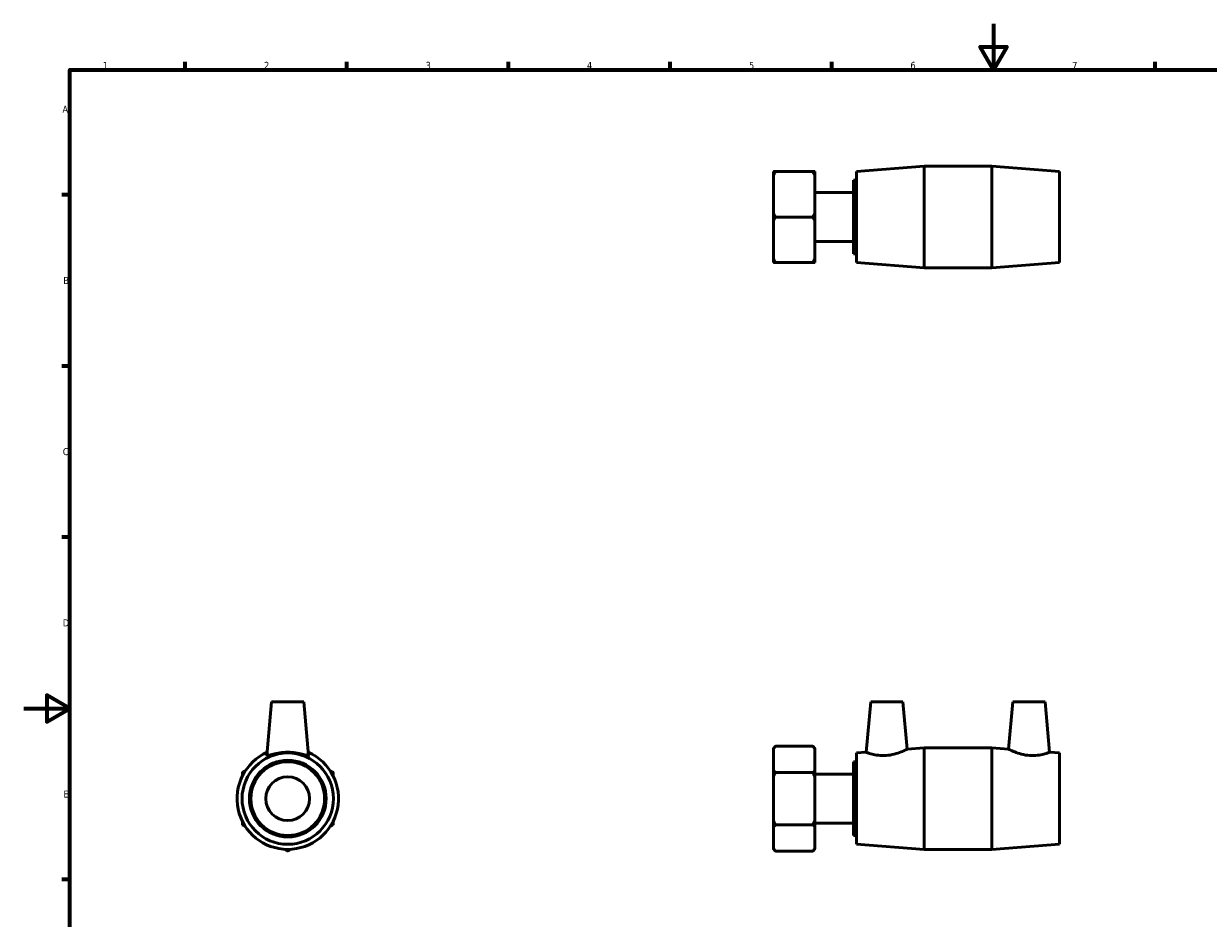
# Model space of a CAD drawing. Header units: millimetres. Extents: x 0 to 900, y -182 to 618.
# Tile 2 of 3: x 0 to 514, y 206 to 594. Entities that reach past the tile are written whole.
import ezdxf

# ---------------------------------------------------------------- set-up
doc = ezdxf.new("R2010")
doc.units = ezdxf.units.MM
doc.layers.add('Border (ANSI)', color=7, linetype='Continuous', lineweight=70)
doc.layers.add('Visible (ANSI)', color=7, linetype='Continuous', lineweight=50)
doc.styles.add('Note Text (ANSI)', font='tahoma.ttf')

# ---------------------------------------------------------------- blocks, each defined once
blk = doc.blocks.new('Borders Default Border')
at = {"layer": 'Border (ANSI)'}
for p, q in [((70.08, 574), (70.08, 577.45)), ((140.17, 574), (140.17, 577.45)), ((210.25, 574), (210.25, 577.45)), ((280.33, 574), (280.33, 577.45)), ((350.42, 574), (350.42, 577.45)), ((490.58, 574), (490.58, 577.45)), ((20, 519.75), (16.55, 519.75)), ((20, 445.5), (16.55, 445.5)), ((20, 371.25), (16.55, 371.25)), ((20, 222.75), (16.55, 222.75))]:
    blk.add_line(p, q, dxfattribs=at)
at = {"layer": 'Border (ANSI)', "flags": 128}
for points in [[(420.5, 594), (420.5, 574), (414.73, 584), (426.27, 584), (420.5, 574)], [(20, 20), (20, 574), (821, 574), (821, 20), (20, 20)], [(0, 297), (20, 297), (10, 302.77), (10, 291.23), (20, 297)]]:
    blk.add_lwpolyline(points, dxfattribs=at)
at = {"layer": 'Border (ANSI)', "char_height": 3.05, "attachment_point": 7, "style": 'Note Text (ANSI)'}
for s, insert in [('1', (34.35, 574.4)), ('2', (104.2, 574.4)), ('3', (174.26, 574.34)), ('4', (244.23, 574.4)), ('5', (314.48, 574.34)), ('6', (384.49, 574.34)), ('7', (454.6, 574.4)), ('A', (16.78, 555.35)), ('B', (17.15, 481.1)), ('C', (16.95, 406.8)), ('D', (16.96, 332.6)), ('E', (17.21, 258.35))]:
    blk.add_mtext(s, dxfattribs=dict(at, insert=insert))

msp = doc.modelspace()

# ---------------------------------------------------------------- linework, layer by layer
at = {"layer": 'Visible (ANSI)'}
for p, q in [((325.059, 528.136), (325.059, 529.823)), ((325.967, 529.823), (342.15, 529.823)), ((343.059, 529.823), (343.059, 528.136)), ((361.059, 529.948), (390.392, 532.148)), ((361.059, 490.348), (361.059, 529.948)), ((390.392, 488.148), (390.392, 532.148)), ((390.392, 532.148), (419.725, 532.148)), ((419.725, 488.148), (419.725, 532.148)), ((449.059, 529.948), (419.725, 532.148)), ((449.059, 490.348), (449.059, 529.948)), ((325.059, 511.836), (325.059, 528.136)), ((343.059, 528.136), (343.059, 511.836)), ((359.871, 494.148), (359.871, 526.148)), ((359.871, 526.148), (361.059, 526.148)), ((343.059, 520.75), (359.871, 520.75)), ((325.059, 508.461), (325.059, 511.836)), ((342.15, 510.148), (325.967, 510.148)), ((343.059, 511.836), (343.059, 508.461)), ((325.059, 492.161), (325.059, 508.461)), ((343.059, 508.461), (343.059, 492.161)), ((343.059, 499.547), (359.871, 499.547)), ((359.871, 494.148), (361.059, 494.148)), ((325.059, 490.474), (325.059, 492.161)), ((342.15, 490.474), (325.967, 490.474)), ((343.059, 492.161), (343.059, 490.474)), ((361.059, 490.348), (390.392, 488.148)), ((390.392, 488.148), (419.725, 488.148)), ((449.059, 490.348), (419.725, 488.148)), ((107.493, 299.887), (105.456, 276.61)), ((121.493, 299.887), (107.493, 299.887)), ((121.493, 299.887), (123.529, 276.61)), ((367.259, 299.887), (365.345, 278.008)), ((367.259, 299.887), (381.259, 299.887)), ((381.259, 299.887), (383.057, 279.337)), ((428.859, 299.887), (427.061, 279.337)), ((442.859, 299.887), (428.859, 299.887)), ((442.859, 299.887), (444.773, 278.008)), ((325.059, 279.696), (325.967, 280.605)), ((325.059, 279.631), (325.059, 279.696)), ((325.059, 270.22), (325.059, 279.631)), ((342.15, 280.605), (325.967, 280.605)), ((343.059, 279.696), (342.15, 280.605)), ((343.059, 279.696), (343.059, 279.631)), ((343.059, 279.631), (343.059, 270.22)), ((361.059, 277.687), (365.345, 278.008)), ((361.059, 238.087), (361.059, 277.687)), ((383.057, 279.337), (390.392, 279.887)), ((390.392, 235.887), (390.392, 279.887)), ((390.392, 279.887), (419.725, 279.887)), ((419.725, 235.887), (419.725, 279.887)), ((427.061, 279.337), (419.725, 279.887)), ((449.059, 277.687), (444.773, 278.008)), ((449.059, 238.087), (449.059, 277.687)), ((359.871, 241.887), (359.871, 273.887)), ((359.871, 273.887), (361.059, 273.887)), ((325.059, 267.298), (325.059, 270.22)), ((325.059, 248.476), (325.059, 267.298)), ((325.967, 269.246), (342.15, 269.246)), ((343.059, 270.22), (343.059, 267.298)), ((343.059, 268.489), (359.871, 268.489)), ((343.059, 267.298), (343.059, 248.476)), ((325.059, 245.553), (325.059, 248.476)), ((343.059, 248.476), (343.059, 245.553)), ((343.059, 247.285), (359.871, 247.285)), ((325.059, 236.143), (325.059, 245.553)), ((325.967, 246.528), (342.15, 246.528)), ((343.059, 245.553), (343.059, 236.143)), ((359.871, 241.887), (361.059, 241.887)), ((361.059, 238.087), (390.392, 235.887)), ((449.059, 238.087), (419.725, 235.887)), ((325.059, 236.077), (325.059, 236.143)), ((325.059, 236.077), (325.967, 235.168)), ((342.15, 235.168), (325.967, 235.168)), ((343.059, 236.077), (342.15, 235.168)), ((343.059, 236.143), (343.059, 236.077)), ((390.392, 235.887), (419.725, 235.887))]:
    msp.add_line(p, q, dxfattribs=at)
for radius in [19.8, 16.64, 16, 9.5]:
    msp.add_circle((114.493, 257.887), radius, dxfattribs=at)
msp.add_arc((114.493, 257.887), 22, 113.90503, 66.09497, dxfattribs=at)
for points, weights in [([(325.967, 529.823), (325.47, 529.823), (325.059, 529.823)], [1, 1.00095849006, 1]), ([(325.059, 528.136), (325.47, 528.962), (325.967, 529.823)], [1, 1.00095849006, 1]), ([(343.059, 529.823), (342.647, 529.823), (342.15, 529.823)], [1, 1.00095849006, 1]), ([(342.15, 529.823), (342.647, 528.962), (343.059, 528.136)], [1, 1.00095849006, 1]), ([(325.967, 510.148), (325.47, 511.009), (325.059, 511.836)], [1, 1.00095849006, 1]), ([(325.059, 508.461), (325.47, 509.288), (325.967, 510.148)], [1, 1.00095849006, 1]), ([(343.059, 511.836), (342.647, 511.009), (342.15, 510.148)], [1, 1.00095849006, 1]), ([(342.15, 510.148), (342.647, 509.288), (343.059, 508.461)], [1, 1.00095849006, 1]), ([(325.967, 490.474), (325.47, 491.335), (325.059, 492.161)], [1, 1.00095849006, 1]), ([(325.059, 490.474), (325.47, 490.474), (325.967, 490.474)], [1, 1.00095849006, 1]), ([(343.059, 492.161), (342.647, 491.335), (342.15, 490.474)], [1, 1.00095849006, 1]), ([(342.15, 490.474), (342.647, 490.474), (343.059, 490.474)], [1, 1.00095849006, 1]), ([(325.059, 279.631), (325.47, 280.108), (325.967, 280.605)], [1, 1.00095849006, 1]), ([(342.15, 280.605), (342.647, 280.108), (343.059, 279.631)], [1, 1.00095849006, 1]), ([(96.13, 270.003), (95.485, 269.631), (94.818, 269.246)], [1.000335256, 1.00074193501, 1]), ([(94.818, 269.246), (94.818, 268.476), (94.818, 267.731)], [1, 1.00074193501, 1.000335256]), ([(134.167, 269.246), (133.501, 269.631), (132.856, 270.003)], [1, 1.00074193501, 1.000335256]), ([(134.167, 267.731), (134.167, 268.476), (134.167, 269.246)], [1.000335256, 1.00074193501, 1]), ([(325.967, 269.246), (325.47, 269.743), (325.059, 270.22)], [1, 1.00095849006, 1]), ([(325.059, 267.298), (325.47, 268.252), (325.967, 269.246)], [1, 1.00095849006, 1]), ([(343.059, 270.22), (342.647, 269.743), (342.15, 269.246)], [1, 1.00095849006, 1]), ([(342.15, 269.246), (342.647, 268.252), (343.059, 267.298)], [1, 1.00095849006, 1]), ([(94.818, 248.042), (94.818, 247.297), (94.818, 246.528)], [1.000335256, 1.00074193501, 1]), ([(134.167, 246.528), (134.167, 247.297), (134.167, 248.042)], [1, 1.00074193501, 1.000335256]), ([(325.967, 246.528), (325.47, 247.522), (325.059, 248.476)], [1, 1.00095849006, 1]), ([(343.059, 248.476), (342.647, 247.522), (342.15, 246.528)], [1, 1.00095849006, 1]), ([(94.818, 246.528), (95.485, 246.143), (96.13, 245.77)], [1, 1.00074193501, 1.00033525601]), ([(132.856, 245.77), (133.501, 246.143), (134.167, 246.528)], [1.000335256, 1.00074193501, 1]), ([(325.059, 245.553), (325.47, 246.031), (325.967, 246.528)], [1, 1.00095849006, 1]), ([(342.15, 246.528), (342.647, 246.031), (343.059, 245.553)], [1, 1.00095849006, 1]), ([(113.181, 235.926), (113.826, 235.553), (114.493, 235.168)], [1.000335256, 1.00074193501, 1]), ([(114.493, 235.168), (115.159, 235.553), (115.805, 235.926)], [1, 1.00074193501, 1.000335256]), ([(325.967, 235.168), (325.47, 235.665), (325.059, 236.143)], [1, 1.00095849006, 1]), ([(343.059, 236.143), (342.647, 235.665), (342.15, 235.168)], [1, 1.00095849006, 1])]:
    msp.add_rational_spline(points, weights, degree=2, dxfattribs=at)
for points, knots in [([(123.529, 276.61), (123.53, 276.6), (123.529, 276.591), (123.489, 276.509), (123.226, 276.543), (122.26, 276.795), (121.556, 277.003), (119.969, 277.401), (118.971, 277.617), (116.79, 277.923), (115.606, 278.008), (113.38, 278.008), (112.195, 277.923), (110.014, 277.617), (109.017, 277.401), (107.429, 277.003), (106.726, 276.795), (105.759, 276.543), (105.497, 276.509), (105.461, 276.583)], [2.7834011, 2.7834011, 2.7834011, 2.7834011, 2.8181545, 2.8181545, 3.1499621, 3.1499621, 3.4817698, 3.4817698, 3.815765, 3.815765, 4.1497601, 4.1497601, 4.4837553, 4.4837553, 4.8177504, 4.8177504, 5.1495581, 5.1495581, 5.4813658, 5.4813658, 5.4813658, 5.4813658]), ([(373.911, 276.583), (372.808, 276.509), (371.643, 276.543), (369.526, 276.795), (368.573, 277.003), (367.074, 277.401), (366.423, 277.617), (365.559, 277.923), (365.345, 278.008), (365.345, 278.008)], [0, 0, 0, 0, 0.3318077, 0.3318077, 0.6636154, 0.6636154, 0.9976105, 0.9976105, 1.3316057, 1.3316057, 1.3316057, 1.3316057]), ([(383.057, 279.337), (383.057, 279.337), (382.824, 279.217), (381.903, 278.777), (381.216, 278.461), (379.625, 277.827), (378.604, 277.463), (376.341, 276.877), (375.097, 276.663), (373.911, 276.583)], [4.0722885, 4.0722885, 4.0722885, 4.0722885, 4.4199379, 4.4199379, 4.7675872, 4.7675872, 5.1244765, 5.1244765, 5.4813658, 5.4813658, 5.4813658, 5.4813658]), ([(436.207, 276.583), (435.02, 276.663), (433.777, 276.877), (431.514, 277.463), (430.492, 277.827), (428.902, 278.461), (428.214, 278.777), (427.293, 279.217), (427.061, 279.337), (427.061, 279.337)], [0, 0, 0, 0, 0.3568893, 0.3568893, 0.7137785, 0.7137785, 1.0614279, 1.0614279, 1.4090772, 1.4090772, 1.4090772, 1.4090772]), ([(444.773, 278.008), (444.773, 278.008), (444.559, 277.923), (443.694, 277.617), (443.044, 277.401), (441.544, 277.003), (440.591, 276.795), (438.474, 276.543), (437.31, 276.509), (436.207, 276.583)], [4.1497601, 4.1497601, 4.1497601, 4.1497601, 4.4837553, 4.4837553, 4.8177504, 4.8177504, 5.1495581, 5.1495581, 5.4813658, 5.4813658, 5.4813658, 5.4813658])]:
    msp.add_open_spline(points, degree=3, knots=knots, dxfattribs=at)
msp.add_open_spline([(105.461, 276.583), (105.457, 276.591), (105.456, 276.6), (105.457, 276.61)], degree=3, dxfattribs=at)

# ---------------------------------------------------------------- block references
msp.add_blockref('Borders Default Border', (0, 0))

doc.saveas('drawing.dxf')
